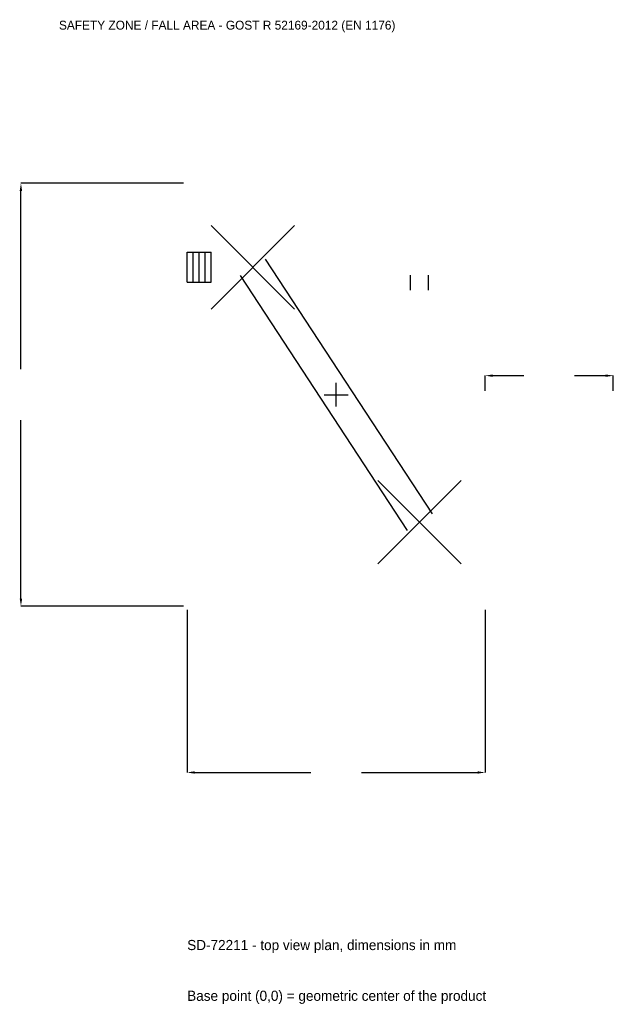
# Model space of a CAD drawing. Extents: x -4567 to 4000, y -8793 to 5409.
import ezdxf

# ---------------------------------------------------------------- set-up
doc = ezdxf.new("R2010")
doc.units = 0
for name, color, linetype in [('GP_MAF_zona_bezopasnosti', 1, 'Continuous'), ('ZSK_DANNYE', 3, 'Continuous'), ('ZSK_KONTUR', 7, 'Continuous'), ('ZSK_RAZMERY', 8, 'Continuous')]:
    doc.layers.add(name, color=color, linetype=linetype)
doc.dimstyles.new('ORION', dxfattribs={"dimtxt": 183, "dimasz": 109.8, "dimexe": 1.25, "dimexo": 54.9, "dimtad": 1, "dimcen": 2.5, "dimazin": 3, "dimtfac": 1, "dimtmove": 0, "dimatfit": 3})

# ---------------------------------------------------------------- blocks, each defined once
blk = doc.blocks.new('_CLOSEDFILLED')
at = {"color": 0, "linetype": 'BYBLOCK'}
blk.add_solid([(-1, 0.16), (0, 0), (-1, -0.16)], dxfattribs=at)
blk = doc.blocks.new('*D1')
for p, q in [((-2150, -3104.9), (-2150, -5449)), ((2150, -3104.9), (2150, -5449)), ((-2040.2, -5449), (-366, -5449)), ((366, -5449), (2040.2, -5449))]:
    blk.add_line(p, q)
at = {"layer": 'Defpoints'}
for p in [(-2150, -3050), (2150, -3050), (-2150, -5449)]:
    blk.add_point(p, dxfattribs=at)
at = {"layer": 'ZSK_RAZMERY', "xscale": 109.8, "yscale": 109.8, "rotation": 180}
blk.add_blockref('_CLOSEDFILLED', (-2150, -5449), dxfattribs=at)
at = {"layer": 'ZSK_RAZMERY', "xscale": 109.8, "yscale": 109.8}
blk.add_blockref('_CLOSEDFILLED', (2150, -5449), dxfattribs=at)
blk = doc.blocks.new('*D2')
for p, q in [((-2204.9, 3050), (-4549, 3050)), ((-4549, 366), (-4549, 2940.2)), ((-4549, -2940.2), (-4549, -366)), ((-2204.9, -3050), (-4549, -3050))]:
    blk.add_line(p, q)
at = {"layer": 'Defpoints'}
for p in [(-2150, 3050), (-4549, -3050), (-2150, -3050)]:
    blk.add_point(p, dxfattribs=at)
at = {"layer": 'ZSK_RAZMERY', "xscale": 109.8, "yscale": 109.8}
for p, rotation in [((-4549, 3050), 90), ((-4549, -3050), 270)]:
    blk.add_blockref('_CLOSEDFILLED', p, dxfattribs=dict(at, rotation=rotation))
blk = doc.blocks.new('*D3')
for p, q in [((2150, 54.9), (2150, 274.5)), ((2259.8, 274.5), (2709, 274.5)), ((3441, 274.5), (3890.2, 274.5)), ((4000, 54.9), (4000, 274.5))]:
    blk.add_line(p, q)
at = {"layer": 'Defpoints'}
for p in [(2150, 274.5), (2150, 0), (4000, 0)]:
    blk.add_point(p, dxfattribs=at)
at = {"layer": 'ZSK_RAZMERY', "xscale": 109.8, "yscale": 109.8, "rotation": 180}
blk.add_blockref('_CLOSEDFILLED', (2150, 274.5), dxfattribs=at)
at = {"layer": 'ZSK_RAZMERY', "xscale": 109.8, "yscale": 109.8}
blk.add_blockref('_CLOSEDFILLED', (4000, 274.5), dxfattribs=at)
blk = doc.blocks.new('B1')
at = {"layer": 'ZSK_KONTUR'}
for p, q in [((-1806, 1236), (-602, 2440)), ((-1806, 2440), (-602, 1236)), ((-2150, 2054.72), (-1806, 2054.72)), ((-2150, 1621.28), (-2150, 2054.72)), ((-2064, 1621.28), (-2064, 2054.72)), ((-1978, 1621.28), (-1978, 2054.72)), ((-1892, 1621.28), (-1892, 2054.72)), ((-1806, 1621.28), (-1806, 2054.72)), ((-1022.713, 1956.754), (1385.287, -1719.246)), ((-1385.287, 1719.246), (1022.713, -1956.754)), ((1073.968, 1509), (1073.968, 1725.72)), ((1334.032, 1509), (1334.032, 1725.72)), ((-2150, 1621.28), (-1806, 1621.28)), ((602, -2440), (1806, -1236)), ((602, -1236), (1806, -2440))]:
    blk.add_line(p, q, dxfattribs=at)
at = {"layer": 'ZSK_RAZMERY'}
for p, q in [((0, -172), (0, 172)), ((-172, 0), (172, 0))]:
    blk.add_line(p, q, dxfattribs=at)
at = {"layer": 'GP_MAF_zona_bezopasnosti', "color": 1}
blk.add_text('SAFETY ZONE / FALL AREA - GOST R 52169-2012 (EN 1176)', height=128.1, dxfattribs=at).set_placement((-4000, 5266))
at = {"layer": 'ZSK_RAZMERY'}
dim = blk.add_linear_dim(base=(-4549, -3050), p1=(-2150, -3050), p2=(-2150, 3050), angle=90, dimstyle='ORION', dxfattribs=at)
dim.commit()
dim.dimension.update_dxf_attribs({"geometry": '*D2', "text_midpoint": (-4549, 0)})
for base, p1, p2, picture, middle in [((2150, 274.5), (2150, 0), (4000, 0), '*D3', (3075, 274.5)), ((-2150, -5449), (-2150, -3050), (2150, -3050), '*D1', (0, -5449))]:
    dim = blk.add_linear_dim(base=base, p1=p1, p2=p2, dimstyle='ORION', dxfattribs=at)
    dim.commit()
    dim.dimension.update_dxf_attribs({"geometry": picture, "text_midpoint": middle})

msp = doc.modelspace()

# ---------------------------------------------------------------- block references
msp.add_blockref('B1', (0, 0))

# ---------------------------------------------------------------- texts
at = {"layer": 'ZSK_DANNYE', "color": 3}
msp.add_text('SD-72211 - top view plan, dimensions in mm', height=146.4, dxfattribs=at).set_placement((-2150, -8011))
at = {"layer": 'ZSK_DANNYE', "color": 7}
msp.add_text('Base point (0,0) = geometric center of the product', height=146.4, dxfattribs=at).set_placement((-2150, -8743))

doc.saveas('drawing.dxf')
